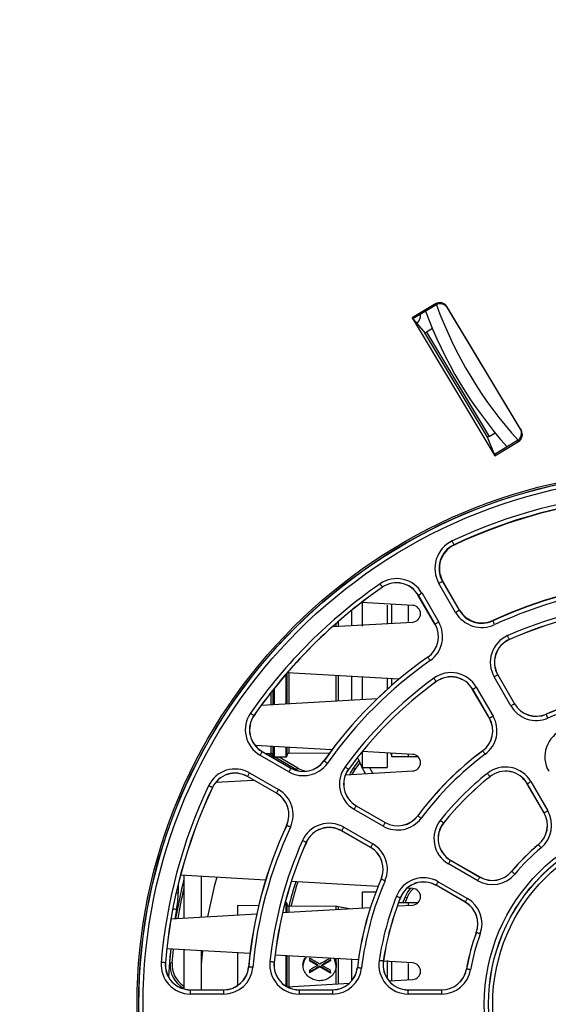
# Paper-space layout 'Sheet1' of a CAD drawing. Header units: millimetres. Extents: x 0 to 420, y 0 to 297.
# Tile 29 of 130: x 102 to 114, y 62 to 86. Entities that reach past the tile are written whole.
import ezdxf

# ---------------------------------------------------------------- set-up
doc = ezdxf.new("R2010")
doc.units = ezdxf.units.MM
doc.layers.add('SLD-0', color=179, linetype='Continuous')
doc.styles.add('SLDTEXTSTYLE1', font='TXT', dxfattribs={"width": 0.75})
doc.styles.add('SLDTEXTSTYLE3', font='TXT', dxfattribs={"width": 0.96})
doc.dimstyles.new('SLDDIMSTYLE3', dxfattribs={"dimtxt": 2.5, "dimasz": 3.302, "dimexe": 0, "dimexo": 0.0625, "dimtad": 1, "dimdec": 1, "dimlfac": 5, "dimrnd": 1e-09, "dimzin": 4, "dimdsep": 46, "dimtxsty": 'SLDTEXTSTYLE1', "dimblk1": 'NONE', "dimblk2": 'NONE', "dimsah": 1, "dimcen": 0, "dimadec": 0, "dimazin": 1, "dimtfac": 1, "dimtmove": 0, "dimatfit": 3, "dimldrblk": 'NONE', "dimfxl": 0, "dimfrac": 2, "dimtolj": 1, "dimtzin": 12, "dimarcsym": 0})
doc.dimstyles.new('SLDDIMSTYLE4', dxfattribs={"dimtxt": 2.5, "dimasz": 3.302, "dimexe": 0, "dimexo": 0.0625, "dimtad": 1, "dimdec": 1, "dimlfac": 5, "dimrnd": 1e-09, "dimzin": 12, "dimdsep": 46, "dimtxsty": 'SLDTEXTSTYLE1', "dimblk1": 'NONE', "dimblk2": 'NONE', "dimsah": 1, "dimcen": 0, "dimadec": 0, "dimazin": 3, "dimtfac": 1, "dimtmove": 0, "dimatfit": 3, "dimldrblk": 'NONE', "dimfxl": 0, "dimfrac": 2, "dimtolj": 1, "dimtzin": 12, "dimarcsym": 0})

# ---------------------------------------------------------------- blocks, each defined once
blk = doc.blocks.new('_D_22')
at = {"layer": 'SLD-0', "color": 179}
for p, q in [((177.639, 244.196), (170.681, 237.013)), ((170.681, 237.013), (163.266, 229.357)), ((168.235, 235.206), (170.681, 237.013)), ((170.681, 237.013), (168.594, 234.858)), ((170.681, 237.013), (168.953, 234.51)), ((168.235, 235.206), (168.953, 234.51)), ((163.266, 229.357), (151.443, 229.357))]:
    blk.add_line(p, q, dxfattribs=at)
at = {"layer": 'SLD-0', "color": 179, "char_height": 2.5, "attachment_point": 1, "style": 'SLDTEXTSTYLE3'}
for s, insert in [('%%c', (150.193, 232.392)), ('20.0', (155.213, 232.43))]:
    blk.add_mtext(s, dxfattribs=dict(at, insert=insert))
blk = doc.blocks.new('_None')
blk = doc.blocks.new('_D_23')
at = {"layer": 'SLD-0', "color": 179}
for p, q in [((163.999, 261.493), (154.023, 261.493)), ((172.8, 249.896), (163.999, 261.493)), ((171.384, 252.588), (170.588, 251.984)), ((171.384, 252.588), (172.8, 249.896)), ((172.8, 249.896), (170.986, 252.286)), ((172.8, 249.896), (170.588, 251.984)), ((175.52, 246.312), (172.8, 249.896))]:
    blk.add_line(p, q, dxfattribs=at)
at = {"layer": 'SLD-0', "color": 179, "char_height": 2.5, "attachment_point": 1, "style": 'SLDTEXTSTYLE3'}
for s, insert in [('%%c', (152.773, 264.528)), ('9.0', (157.794, 264.566))]:
    blk.add_mtext(s, dxfattribs=dict(at, insert=insert))
blk = doc.blocks.new('_D_24')
at = {"layer": 'SLD-0', "color": 179}
for p, q in [((241.453, 256.697), (250.709, 264.131)), ((250.709, 264.131), (262.532, 264.131)), ((241.453, 256.697), (243.478, 258.965)), ((244.105, 258.186), (243.478, 258.965)), ((241.453, 256.697), (243.792, 258.576)), ((244.105, 258.186), (241.453, 256.697)), ((236.385, 252.627), (241.453, 256.697))]:
    blk.add_line(p, q, dxfattribs=at)
at = {"layer": 'SLD-0', "color": 179, "char_height": 2.5, "attachment_point": 1, "style": 'SLDTEXTSTYLE3'}
for s, insert in [('%%c', (251.047, 267.167)), ('13.0', (256.067, 267.205))]:
    blk.add_mtext(s, dxfattribs=dict(at, insert=insert))
blk = doc.blocks.new('_D_25')
at = {"layer": 'SLD-0', "color": 179}
for p, q in [((240.691, 239.098), (237.146, 235.226)), ((237.146, 235.226), (227.951, 225.18)), ((234.752, 233.35), (237.146, 235.226)), ((237.146, 235.226), (235.121, 233.013)), ((237.146, 235.226), (235.489, 232.675)), ((234.752, 233.35), (235.489, 232.675)), ((227.951, 225.18), (216.128, 225.18))]:
    blk.add_line(p, q, dxfattribs=at)
at = {"layer": 'SLD-0', "color": 179, "char_height": 2.5, "attachment_point": 1, "style": 'SLDTEXTSTYLE3'}
for s, insert in [('%%c', (214.878, 228.215)), ('10.5', (219.898, 228.254))]:
    blk.add_mtext(s, dxfattribs=dict(at, insert=insert))
blk = doc.blocks.new('_D_28')
at = {"layer": 'SLD-0', "color": 179}
for p, q in [((173.264, 174.39), (183.569, 183.365)), ((183.569, 183.365), (193.545, 183.365)), ((173.264, 174.39), (175.198, 176.738)), ((175.855, 175.984), (175.198, 176.738)), ((173.264, 174.39), (175.526, 176.361)), ((175.855, 175.984), (173.264, 174.39)), ((169.87, 171.435), (173.264, 174.39))]:
    blk.add_line(p, q, dxfattribs=at)
at = {"layer": 'SLD-0', "color": 179, "char_height": 2.5, "attachment_point": 1, "style": 'SLDTEXTSTYLE3'}
for s, insert in [('%%c', (183.906, 186.4)), ('9.0', (188.927, 186.438))]:
    blk.add_mtext(s, dxfattribs=dict(at, insert=insert))
blk = doc.blocks.new('_D_30')
at = {"layer": 'SLD-0', "color": 179}
for p, q in [((230.033, 164.087), (234.374, 159.249)), ((236.006, 156.682), (234.374, 159.249)), ((234.374, 159.249), (236.75, 157.35)), ((234.374, 159.249), (236.378, 157.016)), ((234.374, 159.249), (244.668, 147.778)), ((236.006, 156.682), (236.75, 157.35)), ((244.668, 147.778), (256.491, 147.778))]:
    blk.add_line(p, q, dxfattribs=at)
at = {"layer": 'SLD-0', "color": 179, "char_height": 2.5, "attachment_point": 1, "style": 'SLDTEXTSTYLE3'}
for s, insert in [('%%c', (245.006, 150.813)), ('13.0', (250.026, 150.851))]:
    blk.add_mtext(s, dxfattribs=dict(at, insert=insert))
blk = doc.blocks.new('_D_31')
at = {"layer": 'SLD-0', "color": 179}
for p, q in [((224.118, 191.46), (212.295, 191.46)), ((230.761, 181.361), (224.118, 191.46)), ((229.53, 184.142), (228.695, 183.593)), ((229.53, 184.142), (230.761, 181.361)), ((230.761, 181.361), (229.113, 183.868)), ((230.761, 181.361), (228.695, 183.593)), ((233.646, 176.975), (230.761, 181.361))]:
    blk.add_line(p, q, dxfattribs=at)
at = {"layer": 'SLD-0', "color": 179, "char_height": 2.5, "attachment_point": 1, "style": 'SLDTEXTSTYLE3'}
for s, insert in [('%%c', (211.045, 194.495)), ('10.5', (216.066, 194.534))]:
    blk.add_mtext(s, dxfattribs=dict(at, insert=insert))

psp = doc.layouts.new('Sheet1')

# ---------------------------------------------------------------- linework, layer by layer
at = {"layer": 'SLD-0', "color": 179, "linetype": 'Continuous', "lineweight": 25}
for p, q in [((111.703, 79.225), (111.139, 78.887)), ((111.715, 79.196), (111.16, 78.862)), ((111.715, 79.196), (111.703, 79.225)), ((113.763, 76.185), (111.977, 79.157)), ((111.977, 79.157), (111.989, 79.127)), ((113.742, 76.21), (111.989, 79.127)), ((111.139, 78.887), (113.131, 75.572)), ((111.139, 78.887), (111.16, 78.862)), ((111.16, 78.862), (111.448, 78.524)), ((111.628, 78.63), (111.484, 78.543)), ((112.956, 76.015), (111.448, 78.524)), ((111.484, 78.543), (112.989, 76.037)), ((112.989, 76.037), (113.134, 76.124)), ((113.742, 76.21), (113.763, 76.185)), ((113.119, 75.602), (112.956, 76.015)), ((113.674, 75.935), (113.119, 75.602)), ((113.131, 75.572), (113.694, 75.911)), ((113.694, 75.911), (113.674, 75.935)), ((113.131, 75.572), (113.119, 75.602)), ((112.113, 73.504), (112.105, 73.521)), ((112.121, 73.487), (112.113, 73.504)), ((112.128, 73.471), (112.121, 73.487)), ((112.135, 73.458), (112.128, 73.471)), ((112.14, 73.447), (112.135, 73.458)), ((112.144, 73.438), (112.14, 73.447)), ((112.147, 73.433), (112.144, 73.438)), ((112.148, 73.431), (112.147, 73.433)), ((112.148, 73.431), (112.151, 73.423)), ((110.37, 72.491), (110.381, 72.475)), ((110.381, 72.475), (110.392, 72.46)), ((111.786, 72.5), (111.802, 72.509)), ((112.187, 71.804), (111.786, 72.5)), ((111.802, 72.509), (111.818, 72.518)), ((111.818, 72.518), (111.833, 72.527)), ((111.833, 72.527), (111.846, 72.535)), ((111.846, 72.535), (111.857, 72.541)), ((111.857, 72.541), (111.865, 72.545)), ((111.865, 72.545), (111.87, 72.548)), ((111.87, 72.548), (111.872, 72.549)), ((111.872, 72.549), (111.88, 72.554)), ((111.872, 72.549), (112.274, 71.854)), ((112.281, 71.859), (111.88, 72.554)), ((110.392, 72.46), (110.402, 72.446)), ((110.402, 72.446), (110.41, 72.433)), ((110.41, 72.433), (110.417, 72.423)), ((110.417, 72.423), (110.423, 72.415)), ((110.423, 72.415), (110.426, 72.41)), ((110.426, 72.41), (110.427, 72.409)), ((110.427, 72.409), (110.429, 72.407)), ((111.331, 72.237), (111.318, 72.229)), ((111.346, 72.246), (111.331, 72.237)), ((111.362, 72.255), (111.346, 72.246)), ((111.379, 72.265), (111.362, 72.255)), ((111.379, 72.265), (111.78, 71.569)), ((111.155, 71.971), (109.928, 72.041)), ((109.944, 72.053), (109.944, 71.475)), ((110.644, 72), (110.644, 71.542)), ((111.292, 72.215), (111.29, 72.213)), ((111.691, 71.518), (111.29, 72.213)), ((111.294, 72.216), (111.292, 72.215)), ((111.694, 71.519), (111.292, 72.215)), ((111.299, 72.219), (111.294, 72.216)), ((111.307, 72.223), (111.299, 72.219)), ((111.318, 72.229), (111.307, 72.223)), ((110.544, 71.975), (110.544, 71.536)), ((111.044, 71.975), (111.044, 71.584)), ((112.187, 71.804), (112.204, 71.814)), ((112.204, 71.814), (112.22, 71.823)), ((112.22, 71.823), (112.235, 71.832)), ((112.235, 71.832), (112.248, 71.839)), ((112.248, 71.839), (112.259, 71.845)), ((112.259, 71.845), (112.267, 71.85)), ((112.267, 71.85), (112.272, 71.853)), ((112.272, 71.853), (112.274, 71.854)), ((112.274, 71.854), (112.281, 71.859)), ((109.231, 71.461), (111.155, 71.571)), ((111.701, 71.523), (111.695, 71.52)), ((111.709, 71.528), (111.701, 71.523)), ((111.719, 71.534), (111.709, 71.528)), ((111.732, 71.542), (111.719, 71.534)), ((111.747, 71.55), (111.732, 71.542)), ((111.763, 71.56), (111.747, 71.55)), ((111.78, 71.569), (111.763, 71.56)), ((113.082, 71.599), (113.078, 71.607)), ((113.083, 71.597), (113.082, 71.599)), ((113.085, 71.592), (113.083, 71.597)), ((113.089, 71.583), (113.085, 71.592)), ((113.095, 71.572), (113.089, 71.583)), ((113.101, 71.558), (113.095, 71.572)), ((113.108, 71.543), (113.101, 71.558)), ((113.116, 71.526), (113.108, 71.543)), ((113.124, 71.508), (113.116, 71.526)), ((111.694, 71.519), (111.691, 71.518)), ((111.695, 71.52), (111.694, 71.519)), ((113.444, 71.226), (113.436, 71.244)), ((113.452, 71.209), (113.444, 71.226)), ((113.459, 71.194), (113.452, 71.209)), ((113.465, 71.18), (113.459, 71.194)), ((113.47, 71.168), (113.465, 71.18)), ((113.474, 71.16), (113.47, 71.168)), ((113.476, 71.155), (113.474, 71.16)), ((113.477, 71.152), (113.476, 71.155)), ((113.477, 71.152), (113.478, 71.15)), ((111.518, 70.725), (111.516, 70.727)), ((111.518, 70.725), (111.519, 70.723)), ((111.519, 70.723), (111.522, 70.718)), ((111.522, 70.718), (111.528, 70.71)), ((111.528, 70.71), (111.535, 70.7)), ((111.535, 70.7), (111.544, 70.688)), ((111.544, 70.688), (111.553, 70.674)), ((111.553, 70.674), (111.564, 70.659)), ((111.564, 70.659), (111.575, 70.643)), ((108.134, 70.343), (108.134, 69.607)), ((110.827, 70.198), (108.141, 70.352)), ((109.944, 70.249), (109.944, 69.71)), ((110.544, 70.214), (110.544, 69.952)), ((110.644, 70.208), (110.644, 70.041)), ((111.662, 70.22), (111.674, 70.204)), ((111.674, 70.204), (111.685, 70.189)), ((111.685, 70.189), (111.695, 70.175)), ((111.695, 70.175), (111.704, 70.163)), ((111.704, 70.163), (111.711, 70.153)), ((111.711, 70.153), (111.717, 70.145)), ((111.717, 70.145), (111.72, 70.141)), ((111.72, 70.141), (111.721, 70.139)), ((111.721, 70.139), (111.723, 70.137)), ((113.13, 70.26), (113.113, 70.251)), ((113.516, 69.554), (113.113, 70.251)), ((113.146, 70.27), (113.13, 70.26)), ((113.161, 70.278), (113.146, 70.27)), ((113.174, 70.286), (113.161, 70.278)), ((113.185, 70.292), (113.174, 70.286)), ((113.193, 70.297), (113.185, 70.292)), ((113.198, 70.3), (113.193, 70.297)), ((113.2, 70.301), (113.198, 70.3)), ((113.2, 70.301), (113.202, 70.302)), ((113.2, 70.301), (113.602, 69.604)), ((113.202, 70.302), (113.604, 69.605)), ((107.804, 69.588), (107.804, 69.943)), ((112.598, 69.953), (112.596, 69.952)), ((112.998, 69.255), (112.596, 69.952)), ((112.6, 69.954), (112.598, 69.953)), ((113, 69.256), (112.598, 69.953)), ((112.605, 69.957), (112.6, 69.954)), ((112.613, 69.962), (112.605, 69.957)), ((112.624, 69.968), (112.613, 69.962)), ((112.637, 69.976), (112.624, 69.968)), ((112.652, 69.984), (112.637, 69.976)), ((112.668, 69.993), (112.652, 69.984)), ((112.684, 70.003), (112.668, 69.993)), ((112.684, 70.003), (113.087, 69.306)), ((107.522, 69.572), (110.307, 69.731)), ((113.532, 69.563), (113.516, 69.554)), ((113.548, 69.572), (113.532, 69.563)), ((113.563, 69.581), (113.548, 69.572)), ((113.576, 69.589), (113.563, 69.581)), ((113.587, 69.595), (113.576, 69.589)), ((113.595, 69.599), (113.587, 69.595)), ((113.6, 69.602), (113.595, 69.599)), ((113.602, 69.604), (113.6, 69.602)), ((113.602, 69.604), (113.604, 69.605)), ((107.259, 69.379), (107.275, 69.368)), ((107.275, 69.368), (107.29, 69.358)), ((107.29, 69.358), (107.304, 69.348)), ((107.304, 69.348), (107.316, 69.339)), ((107.316, 69.339), (107.327, 69.332)), ((107.327, 69.332), (107.334, 69.327)), ((107.334, 69.327), (107.339, 69.324)), ((107.339, 69.324), (107.341, 69.322)), ((107.341, 69.322), (107.343, 69.321)), ((113, 69.256), (112.998, 69.255)), ((113.002, 69.257), (113, 69.256)), ((113.007, 69.26), (113.002, 69.257)), ((113.015, 69.265), (113.007, 69.26)), ((113.026, 69.271), (113.015, 69.265)), ((113.039, 69.278), (113.026, 69.271)), ((113.054, 69.287), (113.039, 69.278)), ((113.07, 69.296), (113.054, 69.287)), ((113.087, 69.306), (113.07, 69.296)), ((114.363, 69.352), (114.362, 69.354)), ((114.364, 69.35), (114.363, 69.352)), ((114.366, 69.344), (114.364, 69.35)), ((114.37, 69.336), (114.366, 69.344)), ((114.374, 69.324), (114.37, 69.336)), ((114.38, 69.31), (114.374, 69.324)), ((114.387, 69.295), (114.38, 69.31)), ((114.395, 69.278), (114.387, 69.295)), ((114.402, 69.26), (114.395, 69.278)), ((109.215, 68.499), (107.368, 68.604)), ((107.531, 68.451), (107.526, 68.443)), ((107.534, 68.456), (107.531, 68.451)), ((107.535, 68.458), (107.534, 68.456)), ((107.535, 68.458), (107.536, 68.46)), ((107.535, 68.458), (108.23, 68.056)), ((107.536, 68.46), (108.232, 68.058)), ((107.804, 68.345), (107.804, 68.579)), ((108.134, 68.56), (108.134, 68.345)), ((109.944, 68.455), (109.944, 68.075)), ((111.155, 68.388), (109.945, 68.457)), ((112.838, 68.471), (112.837, 68.473)), ((112.838, 68.471), (112.839, 68.47)), ((112.839, 68.47), (112.843, 68.465)), ((112.843, 68.465), (112.849, 68.457)), ((112.849, 68.457), (112.856, 68.447)), ((112.856, 68.447), (112.865, 68.435)), ((107.495, 68.388), (107.485, 68.371)), ((108.18, 67.97), (107.485, 68.371)), ((107.504, 68.404), (107.495, 68.388)), ((107.513, 68.419), (107.504, 68.404)), ((107.52, 68.432), (107.513, 68.419)), ((107.526, 68.443), (107.52, 68.432)), ((107.627, 68.408), (107.753, 68.409)), ((107.743, 68.409), (107.712, 68.358)), ((107.805, 68.339), (107.727, 68.384)), ((107.824, 68.325), (108.114, 68.325)), ((108.367, 68.015), (107.829, 68.325)), ((108.392, 68.058), (107.929, 68.325)), ((108.183, 68.413), (109.158, 68.421)), ((109.025, 68.232), (109.023, 68.233)), ((109.025, 68.232), (109.027, 68.231)), ((109.027, 68.231), (109.032, 68.227)), ((109.032, 68.227), (109.039, 68.222)), ((109.039, 68.222), (109.049, 68.215)), ((109.049, 68.215), (109.062, 68.206)), ((109.732, 68.057), (109.863, 68.232)), ((110.544, 68.423), (110.544, 68.075)), ((110.63, 68.418), (110.644, 68.335)), ((110.644, 68.417), (110.644, 68.335)), ((110.644, 68.335), (111.044, 68.335)), ((111.044, 68.394), (111.044, 68.335)), ((111.044, 68.335), (111.279, 68.335)), ((112.865, 68.435), (112.875, 68.422)), ((112.875, 68.422), (112.886, 68.407)), ((112.886, 68.407), (112.898, 68.391)), ((108.19, 67.986), (108.18, 67.97)), ((108.199, 68.002), (108.19, 67.986)), ((108.208, 68.017), (108.199, 68.002)), ((108.216, 68.03), (108.208, 68.017)), ((108.222, 68.041), (108.216, 68.03)), ((108.226, 68.049), (108.222, 68.041)), ((108.229, 68.054), (108.226, 68.049)), ((108.23, 68.056), (108.229, 68.054)), ((108.23, 68.056), (108.232, 68.058)), ((108.367, 68.015), (108.392, 68.058)), ((108.415, 67.989), (108.367, 68.015)), ((109.062, 68.206), (109.076, 68.196)), ((109.076, 68.196), (109.091, 68.186)), ((109.091, 68.186), (109.107, 68.175)), ((109.53, 68.087), (109.546, 68.076)), ((109.54, 67.896), (111.155, 67.988)), ((109.546, 68.076), (109.561, 68.065)), ((109.561, 68.065), (109.574, 68.055)), ((109.574, 68.055), (109.587, 68.046)), ((109.587, 68.046), (109.597, 68.039)), ((109.597, 68.039), (109.604, 68.033)), ((109.604, 68.033), (109.609, 68.03)), ((109.609, 68.03), (109.611, 68.028)), ((109.611, 68.028), (109.613, 68.027)), ((109.664, 67.939), (109.732, 68.057)), ((109.71, 67.918), (109.773, 68.027)), ((109.732, 68.057), (109.773, 68.027)), ((109.773, 68.027), (109.887, 68.18)), ((109.944, 68.075), (110.544, 68.075)), ((106.425, 67.717), (107.332, 67.769)), ((107.188, 67.856), (107.186, 67.854)), ((107.882, 67.452), (107.186, 67.854)), ((107.188, 67.856), (107.189, 67.858)), ((107.883, 67.454), (107.188, 67.856)), ((107.189, 67.858), (107.192, 67.863)), ((107.192, 67.863), (107.196, 67.871)), ((107.196, 67.871), (107.203, 67.882)), ((107.203, 67.882), (107.21, 67.895)), ((107.21, 67.895), (107.219, 67.91)), ((107.219, 67.91), (107.228, 67.926)), ((107.228, 67.926), (107.238, 67.942)), ((107.238, 67.942), (107.933, 67.541)), ((109.649, 67.902), (109.664, 67.939)), ((109.704, 67.905), (109.71, 67.918)), ((112.961, 67.917), (112.949, 67.932)), ((112.972, 67.902), (112.961, 67.917)), ((112.983, 67.889), (112.972, 67.902)), ((112.992, 67.877), (112.983, 67.889)), ((113, 67.867), (112.992, 67.877)), ((113.006, 67.86), (113, 67.867)), ((113.01, 67.855), (113.006, 67.86)), ((113.011, 67.854), (113.01, 67.855)), ((113.011, 67.854), (113.012, 67.852)), ((113.978, 67.724), (113.995, 67.734)), ((113.995, 67.734), (114.4, 67.032)), ((106.269, 67.626), (106.251, 67.634)), ((106.286, 67.618), (106.269, 67.626)), ((106.301, 67.611), (106.286, 67.618)), ((106.315, 67.604), (106.301, 67.611)), ((106.326, 67.599), (106.315, 67.604)), ((106.334, 67.595), (106.326, 67.599)), ((106.34, 67.592), (106.334, 67.595)), ((106.342, 67.591), (106.34, 67.592)), ((106.342, 67.591), (106.344, 67.59)), ((107.905, 67.493), (107.914, 67.508)), ((107.914, 67.508), (107.923, 67.524)), ((107.923, 67.524), (107.933, 67.541)), ((113.908, 67.684), (113.906, 67.682)), ((114.311, 66.981), (113.906, 67.682)), ((113.908, 67.684), (113.91, 67.685)), ((114.313, 66.982), (113.908, 67.684)), ((113.91, 67.685), (113.915, 67.688)), ((113.915, 67.688), (113.923, 67.692)), ((113.923, 67.692), (113.934, 67.699)), ((113.934, 67.699), (113.947, 67.706)), ((113.947, 67.706), (113.962, 67.715)), ((113.962, 67.715), (113.978, 67.724)), ((107.883, 67.454), (107.882, 67.452)), ((107.883, 67.454), (107.884, 67.456)), ((107.884, 67.456), (107.887, 67.461)), ((107.887, 67.461), (107.892, 67.469)), ((107.892, 67.469), (107.898, 67.48)), ((107.898, 67.48), (107.905, 67.493)), ((109.756, 67.082), (109.747, 67.065)), ((110.444, 66.663), (109.747, 67.065)), ((109.766, 67.098), (109.756, 67.082)), ((109.774, 67.113), (109.766, 67.098)), ((109.782, 67.126), (109.774, 67.113)), ((109.788, 67.137), (109.782, 67.126)), ((109.793, 67.145), (109.788, 67.137)), ((109.796, 67.15), (109.793, 67.145)), ((109.797, 67.152), (109.796, 67.15)), ((109.797, 67.152), (109.798, 67.154)), ((109.797, 67.152), (110.494, 66.75)), ((109.798, 67.154), (110.495, 66.752)), ((114.383, 67.022), (114.4, 67.032)), ((111.278, 66.912), (111.276, 66.913)), ((111.278, 66.912), (111.28, 66.91)), ((111.28, 66.91), (111.285, 66.907)), ((111.285, 66.907), (111.292, 66.901)), ((111.292, 66.901), (111.302, 66.894)), ((111.302, 66.894), (111.314, 66.885)), ((111.314, 66.885), (111.328, 66.875)), ((111.328, 66.875), (111.343, 66.863)), ((111.343, 66.863), (111.359, 66.852)), ((111.833, 66.789), (111.818, 66.801)), ((111.848, 66.777), (111.833, 66.789)), ((114.313, 66.982), (114.311, 66.981)), ((114.313, 66.982), (114.315, 66.983)), ((114.315, 66.983), (114.32, 66.986)), ((114.32, 66.986), (114.328, 66.991)), ((114.328, 66.991), (114.339, 66.997)), ((114.339, 66.997), (114.352, 67.004)), ((114.352, 67.004), (114.367, 67.013)), ((114.367, 67.013), (114.383, 67.022)), ((108.128, 66.678), (108.126, 66.679)), ((108.13, 66.677), (108.128, 66.678)), ((108.135, 66.675), (108.13, 66.677)), ((108.144, 66.671), (108.135, 66.675)), ((108.155, 66.666), (108.144, 66.671)), ((108.169, 66.659), (108.155, 66.666)), ((108.184, 66.652), (108.169, 66.659)), ((108.201, 66.644), (108.184, 66.652)), ((108.219, 66.636), (108.201, 66.644)), ((109.449, 66.55), (109.448, 66.548)), ((109.45, 66.552), (109.449, 66.55)), ((110.146, 66.148), (109.449, 66.55)), ((109.453, 66.557), (109.45, 66.552)), ((109.458, 66.565), (109.453, 66.557)), ((109.464, 66.576), (109.458, 66.565)), ((109.472, 66.589), (109.464, 66.576)), ((109.48, 66.604), (109.472, 66.589)), ((109.489, 66.62), (109.48, 66.604)), ((109.499, 66.637), (109.489, 66.62)), ((109.499, 66.637), (110.196, 66.234)), ((110.453, 66.68), (110.444, 66.663)), ((110.463, 66.696), (110.453, 66.68)), ((110.471, 66.711), (110.463, 66.696)), ((110.479, 66.724), (110.471, 66.711)), ((110.485, 66.734), (110.479, 66.724)), ((110.49, 66.743), (110.485, 66.734)), ((110.493, 66.748), (110.49, 66.743)), ((110.494, 66.75), (110.493, 66.748)), ((110.494, 66.75), (110.495, 66.752)), ((111.861, 66.767), (111.848, 66.777)), ((111.873, 66.757), (111.861, 66.767)), ((111.882, 66.75), (111.873, 66.757)), ((111.89, 66.744), (111.882, 66.75)), ((111.894, 66.74), (111.89, 66.744)), ((111.896, 66.739), (111.894, 66.74)), ((111.896, 66.739), (111.898, 66.737)), ((108.523, 66.306), (108.506, 66.313)), ((110.145, 66.145), (109.448, 66.548)), ((108.54, 66.298), (108.523, 66.306)), ((108.556, 66.291), (108.54, 66.298)), ((108.57, 66.285), (108.556, 66.291)), ((108.581, 66.28), (108.57, 66.285)), ((108.59, 66.276), (108.581, 66.28)), ((108.595, 66.274), (108.59, 66.276)), ((108.597, 66.273), (108.595, 66.274)), ((108.597, 66.273), (108.599, 66.272)), ((110.146, 66.148), (110.145, 66.145)), ((110.147, 66.15), (110.146, 66.148)), ((110.15, 66.155), (110.147, 66.15)), ((110.155, 66.163), (110.15, 66.155)), ((110.161, 66.173), (110.155, 66.163)), ((110.169, 66.187), (110.161, 66.173)), ((110.177, 66.201), (110.169, 66.187)), ((110.187, 66.217), (110.177, 66.201)), ((110.196, 66.234), (110.187, 66.217)), ((114.177, 66.218), (114.175, 66.219)), ((114.178, 66.216), (114.177, 66.218)), ((114.182, 66.211), (114.178, 66.216)), ((114.188, 66.204), (114.182, 66.211)), ((114.196, 66.195), (114.188, 66.204)), ((114.206, 66.183), (114.196, 66.195)), ((114.217, 66.17), (114.206, 66.183)), ((114.228, 66.155), (114.217, 66.17)), ((114.241, 66.141), (114.228, 66.155)), ((112.062, 65.835), (112.065, 65.84)), ((112.065, 65.84), (112.066, 65.842)), ((112.066, 65.842), (112.067, 65.844)), ((112.066, 65.842), (112.768, 65.437)), ((112.067, 65.844), (112.769, 65.439)), ((112.016, 65.755), (112.026, 65.772)), ((112.718, 65.35), (112.016, 65.755)), ((112.026, 65.772), (112.035, 65.788)), ((112.035, 65.788), (112.044, 65.803)), ((112.044, 65.803), (112.051, 65.816)), ((112.051, 65.816), (112.057, 65.827)), ((112.057, 65.827), (112.062, 65.835)), ((107.621, 65.365), (105.575, 65.482)), ((105.658, 65.477), (105.658, 64.448)), ((106.074, 65.453), (106.074, 64.472)), ((106.447, 65.432), (106.387, 65.206)), ((110.398, 65.387), (110.396, 65.388)), ((110.4, 65.386), (110.398, 65.387)), ((110.406, 65.384), (110.4, 65.386)), ((110.414, 65.38), (110.406, 65.384)), ((110.426, 65.375), (110.414, 65.38)), ((110.439, 65.369), (110.426, 65.375)), ((110.455, 65.362), (110.439, 65.369)), ((112.718, 65.35), (112.728, 65.367)), ((112.728, 65.367), (112.737, 65.383)), ((112.737, 65.383), (112.745, 65.398)), ((112.745, 65.398), (112.753, 65.411)), ((112.753, 65.411), (112.759, 65.421)), ((112.759, 65.421), (112.764, 65.43)), ((112.764, 65.43), (112.767, 65.435)), ((112.767, 65.435), (112.768, 65.437)), ((112.768, 65.437), (112.769, 65.439)), ((113.532, 65.573), (113.53, 65.575)), ((113.534, 65.572), (113.532, 65.573)), ((113.538, 65.568), (113.534, 65.572)), ((113.546, 65.562), (113.538, 65.568)), ((113.555, 65.554), (113.546, 65.562)), ((113.567, 65.544), (113.555, 65.554)), ((113.58, 65.533), (113.567, 65.544)), ((113.594, 65.521), (113.58, 65.533)), ((113.609, 65.509), (113.594, 65.521)), ((106.387, 65.206), (106.228, 64.481)), ((110.322, 65.21), (108.239, 65.329)), ((110.472, 65.355), (110.455, 65.362)), ((110.49, 65.347), (110.472, 65.355)), ((111.155, 65.163), (111.023, 65.17)), ((111.037, 65.08), (111.105, 65.165)), ((111.719, 65.24), (111.717, 65.238)), ((112.419, 64.832), (111.717, 65.238)), ((111.719, 65.24), (111.72, 65.242)), ((112.42, 64.835), (111.719, 65.24)), ((111.72, 65.242), (111.723, 65.247)), ((111.723, 65.247), (111.727, 65.255)), ((111.727, 65.255), (111.734, 65.266)), ((111.734, 65.266), (111.741, 65.279)), ((111.741, 65.279), (111.75, 65.294)), ((111.75, 65.294), (111.759, 65.31)), ((111.759, 65.31), (111.769, 65.326)), ((111.769, 65.326), (112.47, 64.921)), ((110.269, 65.075), (109.944, 65.075)), ((109.944, 65.075), (109.944, 64.694)), ((110.782, 64.968), (110.764, 64.975)), ((110.799, 64.961), (110.782, 64.968)), ((110.815, 64.955), (110.799, 64.961)), ((110.829, 64.949), (110.815, 64.955)), ((110.84, 64.945), (110.829, 64.949)), ((110.849, 64.941), (110.84, 64.945)), ((110.855, 64.939), (110.849, 64.941)), ((110.857, 64.938), (110.855, 64.939)), ((110.857, 64.938), (110.859, 64.938)), ((110.919, 64.815), (110.972, 64.956)), ((110.972, 64.956), (111.037, 65.08)), ((110.972, 64.956), (111.019, 64.938)), ((110.972, 64.815), (111.019, 64.938)), ((112.451, 64.888), (112.461, 64.904)), ((112.461, 64.904), (112.47, 64.921)), ((107.452, 64.744), (106.944, 64.749)), ((106.944, 64.749), (106.944, 64.522)), ((108.031, 64.584), (110.139, 64.705)), ((108.114, 64.825), (108.091, 64.825)), ((108.134, 64.805), (108.134, 64.59)), ((109.319, 64.728), (108.183, 64.738)), ((109.638, 64.676), (109.368, 64.724)), ((110.785, 64.742), (111.155, 64.763)), ((111.044, 64.815), (110.812, 64.815)), ((111.279, 64.815), (111.044, 64.815)), ((111.044, 64.815), (111.044, 64.757)), ((112.42, 64.835), (112.419, 64.832)), ((112.42, 64.835), (112.421, 64.837)), ((112.421, 64.837), (112.424, 64.842)), ((112.424, 64.842), (112.429, 64.85)), ((112.429, 64.85), (112.435, 64.861)), ((112.435, 64.861), (112.443, 64.874)), ((112.443, 64.874), (112.451, 64.888)), ((105.348, 64.431), (107.408, 64.549)), ((112.684, 64.104), (112.682, 64.105)), ((112.686, 64.104), (112.684, 64.104)), ((112.692, 64.102), (112.686, 64.104)), ((112.701, 64.098), (112.692, 64.102)), ((112.712, 64.094), (112.701, 64.098)), ((112.727, 64.089), (112.712, 64.094)), ((112.743, 64.083), (112.727, 64.089)), ((112.76, 64.077), (112.743, 64.083)), ((112.778, 64.07), (112.76, 64.077)), ((107.247, 63.595), (105.247, 63.709)), ((105.324, 63.379), (105.355, 63.703)), ((105.375, 63.375), (105.406, 63.7)), ((105.658, 63.686), (105.658, 62.746)), ((106.074, 63.662), (106.074, 62.726)), ((106.105, 63.66), (106.074, 63.334)), ((106.944, 63.612), (106.944, 62.824)), ((109.849, 63.446), (107.847, 63.56)), ((108.134, 63.544), (108.134, 63.35)), ((108.599, 63.517), (108.549, 63.438)), ((108.679, 63.483), (108.679, 63.438)), ((109.179, 63.442), (109.179, 63.487)), ((109.288, 63.438), (109.266, 63.479)), ((105.132, 63.382), (105.112, 63.384)), ((105.15, 63.381), (105.132, 63.382)), ((105.167, 63.379), (105.15, 63.381)), ((105.182, 63.378), (105.167, 63.379)), ((105.195, 63.377), (105.182, 63.378)), ((105.204, 63.376), (105.195, 63.377)), ((105.21, 63.376), (105.204, 63.376)), ((105.212, 63.376), (105.21, 63.376)), ((105.212, 63.376), (105.215, 63.375)), ((105.324, 63.379), (105.375, 63.375)), ((107.216, 63.273), (107.213, 63.273)), ((107.218, 63.273), (107.216, 63.273)), ((107.224, 63.272), (107.218, 63.273)), ((107.233, 63.272), (107.224, 63.272)), ((107.245, 63.271), (107.233, 63.272)), ((107.26, 63.269), (107.245, 63.271)), ((107.277, 63.268), (107.26, 63.269)), ((107.296, 63.266), (107.277, 63.268)), ((107.315, 63.264), (107.296, 63.266)), ((107.744, 63.398), (107.725, 63.4)), ((107.763, 63.396), (107.744, 63.398)), ((107.78, 63.395), (107.763, 63.396)), ((107.795, 63.393), (107.78, 63.395)), ((107.807, 63.392), (107.795, 63.393)), ((107.817, 63.391), (107.807, 63.392)), ((107.823, 63.39), (107.817, 63.391)), ((107.825, 63.39), (107.823, 63.39)), ((107.825, 63.39), (107.827, 63.389)), ((108.134, 63.35), (108.134, 62.801)), ((108.549, 63.438), (108.519, 63.299)), ((108.679, 63.438), (108.679, 63.419)), ((108.883, 63.3), (108.679, 63.419)), ((108.924, 63.277), (108.679, 63.135)), ((108.924, 63.297), (108.924, 63.277)), ((109.179, 63.129), (108.924, 63.277)), ((109.179, 63.425), (108.964, 63.3)), ((109.179, 63.442), (109.179, 63.425)), ((109.319, 63.299), (109.288, 63.438)), ((109.827, 63.256), (109.825, 63.257)), ((109.829, 63.256), (109.827, 63.256)), ((109.835, 63.255), (109.829, 63.256)), ((109.845, 63.254), (109.835, 63.255)), ((109.857, 63.253), (109.845, 63.254)), ((109.872, 63.251), (109.857, 63.253)), ((109.889, 63.249), (109.872, 63.251)), ((109.907, 63.247), (109.889, 63.249)), ((109.926, 63.245), (109.907, 63.247)), ((110.369, 63.428), (110.35, 63.43)), ((110.387, 63.425), (110.369, 63.428)), ((110.404, 63.422), (110.387, 63.425)), ((110.419, 63.42), (110.404, 63.422)), ((110.431, 63.418), (110.419, 63.42)), ((110.441, 63.417), (110.431, 63.418)), ((110.446, 63.416), (110.441, 63.417)), ((110.449, 63.416), (110.446, 63.416)), ((110.449, 63.416), (110.451, 63.415)), ((111.155, 63.371), (110.45, 63.411)), ((110.544, 63.428), (110.544, 62.996)), ((110.644, 63.4), (110.644, 62.942)), ((111.044, 63.354), (111.044, 62.965)), ((108.679, 63.201), (108.679, 63.153)), ((108.679, 63.153), (108.679, 63.135)), ((109.179, 63.145), (109.179, 63.193)), ((109.179, 63.145), (109.179, 63.129)), ((112.448, 63.224), (112.446, 63.224)), ((112.451, 63.224), (112.448, 63.224)), ((112.456, 63.223), (112.451, 63.224)), ((112.466, 63.221), (112.456, 63.223)), ((112.478, 63.219), (112.466, 63.221)), ((112.493, 63.216), (112.478, 63.219)), ((112.51, 63.213), (112.493, 63.216)), ((112.528, 63.21), (112.51, 63.213)), ((112.547, 63.207), (112.528, 63.21)), ((108.138, 62.799), (109.635, 62.884)), ((110.586, 62.939), (111.155, 62.971)), ((105.813, 62.726), (106.615, 62.726)), ((105.813, 62.724), (105.813, 62.726)), ((105.813, 62.624), (105.813, 62.724)), ((105.813, 62.724), (106.615, 62.724)), ((106.615, 62.624), (105.813, 62.624)), ((106.615, 62.724), (106.615, 62.726)), ((106.615, 62.624), (106.615, 62.724)), ((108.424, 62.724), (108.424, 62.726)), ((108.424, 62.726), (109.229, 62.726)), ((108.424, 62.724), (108.424, 62.624)), ((108.424, 62.724), (109.229, 62.724)), ((109.229, 62.624), (108.424, 62.624)), ((109.229, 62.724), (109.229, 62.726)), ((109.229, 62.724), (109.229, 62.624)), ((111.044, 62.726), (111.855, 62.726)), ((111.044, 62.724), (111.044, 62.726)), ((111.044, 62.624), (111.044, 62.724)), ((111.044, 62.724), (111.855, 62.724)), ((111.855, 62.624), (111.044, 62.624)), ((111.855, 62.724), (111.855, 62.726)), ((111.855, 62.624), (111.855, 62.724))]:
    psp.add_line(p, q, dxfattribs=at)
at = {"layer": 'SLD-0', "color": 8, "linetype": 'Continuous', "lineweight": 25}
for p, q in [((109.695, 71.488), (109.695, 71.857)), ((109.319, 71.466), (109.319, 71.539)), ((109.368, 71.582), (109.368, 71.469)), ((108.183, 70.349), (108.183, 69.61)), ((108.114, 69.606), (108.114, 70.319)), ((109.319, 69.675), (109.319, 70.284)), ((109.368, 70.281), (109.368, 69.678)), ((109.695, 69.696), (109.695, 70.263)), ((107.753, 69.585), (107.753, 69.879)), ((107.824, 69.968), (107.824, 69.589)), ((107.753, 68.409), (107.753, 68.582)), ((107.824, 68.578), (107.824, 68.325)), ((108.114, 68.325), (108.114, 68.562)), ((108.183, 68.558), (108.183, 68.413)), ((106.455, 67.719), (106.482, 67.775)), ((106.482, 67.775), (106.483, 67.779)), ((105.519, 65.258), (105.519, 65.049)), ((105.519, 65.049), (105.47, 65.049)), ((105.4, 64.669), (105.391, 64.671)), ((105.391, 64.671), (105.391, 64.671)), ((105.413, 64.667), (105.4, 64.669)), ((105.428, 64.664), (105.413, 64.667)), ((105.444, 64.661), (105.428, 64.664)), ((105.463, 64.657), (105.444, 64.661)), ((105.482, 64.654), (105.463, 64.657)), ((108.114, 64.589), (108.114, 64.825)), ((108.183, 64.738), (108.183, 64.593)), ((109.319, 64.658), (109.319, 64.728)), ((109.368, 64.724), (109.368, 64.661)), ((105.482, 64.654), (105.443, 64.436)), ((105.322, 63.52), (105.286, 63.038)), ((105.341, 63.704), (105.322, 63.52)), ((108.114, 63.359), (108.114, 63.545)), ((108.183, 63.541), (108.183, 63.321)), ((109.319, 63.317), (109.319, 63.476)), ((109.368, 63.473), (109.368, 62.869)), ((108.114, 62.813), (108.114, 63.359)), ((108.183, 63.321), (108.183, 62.777)), ((109.319, 62.866), (109.319, 63.317)), ((109.695, 62.949), (109.695, 63.454))]:
    psp.add_line(p, q, dxfattribs=at)
at = {"layer": 'SLD-0', "color": 179, "linetype": 'Continuous', "lineweight": 25}
for radius in [12.84, 12.8, 12.796, 12.696, 4.499, 4.399, 4.396, 4.296]:
    psp.add_circle((117.374, 62.376), radius, dxfattribs=at)
at = {"layer": 'SLD-0', "color": 8, "linetype": 'Continuous', "lineweight": 25}
psp.add_arc((121.034, 82.576), 9.9, 199.9265, 222.0735, dxfattribs=at)
at = {"layer": 'SLD-0', "color": 179, "linetype": 'Continuous', "lineweight": 25}
for centre, radius, start, end in [((111.144, 78.938), 0.2, 299.9651, 9.5538), ((121.034, 82.576), 10.2, 200.2536, 221.7464), ((117.374, 62.376), 12.328, 94.6976, 115.3024), ((117.374, 62.376), 12.228, 94.6976, 115.3024), ((117.374, 62.376), 12.219, 94.6976, 115.3024), ((112.416, 72.863), 0.728, 115.3024, 210), ((112.416, 72.863), 0.628, 115.3024, 210.0001), ((112.416, 72.863), 0.619, 115.3024, 209.9999), ((117.374, 62.376), 12.302, 124.6976, 145.3024), ((110.77, 71.913), 0.702, 30, 124.6976), ((110.77, 71.913), 0.602, 29.9999, 124.6977), ((110.77, 71.913), 0.6, 29.9999, 124.6976), ((117.374, 62.376), 10.181, 95.0464, 114.9536), ((117.374, 62.376), 10.172, 95.0464, 114.9536), ((117.374, 62.376), 12.202, 124.6976, 145.3024), ((117.374, 62.376), 12.2, 124.6976, 145.3024), ((117.374, 62.376), 10.072, 95.0464, 114.9536), ((117.374, 62.376), 9.702, 96.0592, 113.9408), ((111.144, 71.771), 0.2, 273.2767, 86.7235), ((112.817, 72.168), 0.728, 210, 294.9536), ((112.817, 72.168), 0.628, 210, 294.9536), ((112.817, 72.168), 0.619, 210, 294.9536), ((117.374, 62.376), 9.602, 96.0592, 113.9408), ((117.374, 62.376), 9.6, 96.0592, 113.9408), ((111.172, 71.218), 0.702, 305.0464, 30), ((111.172, 71.218), 0.6, 305.0464, 30), ((111.172, 71.218), 0.602, 305.0464, 30), ((113.721, 70.602), 0.702, 113.9408, 210), ((113.721, 70.602), 0.602, 113.9408, 210), ((113.721, 70.602), 0.6, 113.9408, 210), ((117.374, 62.376), 10.2, 125.0464, 144.9536), ((117.374, 62.376), 10.198, 125.0464, 144.9536), ((117.374, 62.376), 10.098, 125.0464, 144.9536), ((112.076, 69.652), 0.702, 30, 126.0592), ((117.374, 62.376), 9.702, 126.0592, 143.9408), ((117.374, 62.376), 9.602, 126.0592, 143.9408), ((117.374, 62.376), 9.6, 126.0592, 143.9408), ((112.076, 69.652), 0.602, 30, 126.0592), ((112.076, 69.652), 0.6, 30, 126.0592), ((117.374, 62.376), 7.6, 96.6529, 113.3471), ((117.374, 62.376), 7.598, 96.6529, 113.3471), ((117.374, 62.376), 7.498, 96.6529, 113.3471), ((114.124, 69.905), 0.702, 210, 293.3471), ((114.124, 69.905), 0.602, 210, 293.3471), ((114.124, 69.905), 0.6, 210, 293.3471), ((107.836, 68.979), 0.702, 145.3024, 240), ((107.836, 68.979), 0.602, 145.3024, 240), ((107.836, 68.979), 0.6, 145.3024, 240), ((112.478, 68.955), 0.6, 306.6529, 30), ((112.478, 68.955), 0.602, 306.6529, 30), ((112.478, 68.955), 0.702, 306.6529, 30), ((115.032, 68.332), 0.702, 111.4636, 210), ((117.374, 62.376), 7.6, 126.6529, 143.3471), ((117.374, 62.376), 7.598, 126.6529, 143.3471), ((107.754, 68.359), 0.05, 0, 90.5), ((107.824, 68.345), 0.02, 180, 270), ((108.114, 68.345), 0.02, 270.0017, 0), ((108.184, 68.363), 0.05, 90.5, 180), ((108.532, 68.578), 0.602, 240, 324.9536), ((108.532, 68.578), 0.6, 240.0001, 324.9536), ((111.144, 68.188), 0.2, 273.2766, 86.7235), ((117.374, 62.376), 7.498, 126.6529, 143.3471), ((106.886, 67.334), 0.702, 60.0001, 154.6976), ((108.532, 68.578), 0.702, 240, 324.9536), ((108.692, 68.578), 0.6, 240, 262.3377), ((110.098, 67.674), 0.702, 143.9408, 240), ((110.098, 67.674), 0.602, 143.9408, 240), ((110.098, 67.674), 0.6, 143.9408, 240), ((113.386, 67.382), 0.702, 30, 128.5364), ((113.386, 67.382), 0.602, 30, 128.5364), ((113.386, 67.382), 0.6, 30, 128.5364), ((106.886, 67.334), 0.602, 60, 154.6976), ((106.886, 67.334), 0.6, 60, 154.6976), ((117.374, 62.376), 7.102, 128.5364, 141.4636), ((117.374, 62.376), 7.002, 128.5364, 141.4636), ((117.374, 62.376), 7, 128.5364, 141.4636), ((117.374, 62.376), 12.302, 154.6976, 175.3024), ((117.374, 62.376), 12.202, 154.6976, 175.3024), ((117.374, 62.376), 12.2, 154.6976, 175.3024), ((107.582, 66.933), 0.702, 335.0464, 60), ((107.582, 66.933), 0.6, 335.0464, 60), ((107.582, 66.933), 0.602, 335.0464, 60), ((113.791, 66.681), 0.702, 309.7671, 30), ((110.795, 67.271), 0.702, 240, 323.3471), ((110.795, 67.271), 0.602, 240, 323.3471), ((110.795, 67.271), 0.6, 240, 323.3471), ((112.367, 66.363), 0.702, 141.4636, 240), ((113.791, 66.681), 0.6, 309.7671, 30), ((113.791, 66.681), 0.602, 309.7671, 30.0001), ((117.374, 62.376), 10.2, 155.0464, 174.9536), ((117.374, 62.376), 10.198, 155.0464, 174.9536), ((117.374, 62.376), 10.098, 155.0464, 174.9536), ((109.148, 66.028), 0.702, 60, 156.0592), ((109.148, 66.028), 0.602, 60, 156.0592), ((109.148, 66.028), 0.6, 60, 156.0592), ((112.367, 66.363), 0.602, 141.4636, 240), ((112.367, 66.363), 0.6, 141.4636, 239.9999), ((117.374, 62.376), 9.702, 156.0592, 173.9408), ((117.374, 62.376), 9.602, 156.0592, 173.9408), ((117.374, 62.376), 9.6, 156.0592, 173.9408), ((109.845, 65.626), 0.6, 336.6529, 60), ((109.845, 65.626), 0.602, 336.6529, 60), ((109.845, 65.626), 0.702, 336.6529, 60), ((117.374, 62.376), 5, 129.7671, 140.2329), ((117.374, 62.376), 4.998, 129.7671, 140.2329), ((117.374, 62.376), 4.898, 129.7671, 140.2329), ((117.534, 62.376), 12.25, 165.7836, 170.3152), ((117.374, 62.376), 7.6, 156.6529, 173.3471), ((117.374, 62.376), 7.598, 156.6529, 173.3471), ((111.417, 64.718), 0.702, 60, 158.5364), ((113.069, 65.958), 0.702, 240, 320.2329), ((113.069, 65.958), 0.602, 240, 320.2329), ((113.069, 65.958), 0.6, 240, 320.2329), ((117.534, 62.376), 12.2, 166.8082, 170.2608), ((117.534, 62.376), 9.65, 162.2175, 165.83), ((117.534, 62.376), 9.6, 162.1398, 165.7594), ((117.374, 62.376), 7.498, 156.6529, 173.3471), ((111.417, 64.718), 0.602, 60, 158.5364), ((111.417, 64.718), 0.6, 60, 158.5364), ((111.577, 64.718), 0.6, 132.3463, 158.5364), ((111.144, 64.963), 0.2, 273.2766, 86.7235), ((103.394, 65.049), 2.125, 349.2978, 0), ((117.374, 62.376), 7.102, 158.5364, 171.4636), ((117.374, 62.376), 7.002, 158.5364, 171.4636), ((117.374, 62.376), 7, 158.5364, 171.4636), ((112.119, 64.313), 0.702, 339.7671, 60), ((108.114, 64.805), 0.02, 0, 89.9983), ((108.184, 64.788), 0.05, 180, 269.5), ((109.316, 64.428), 0.3, 80.0515, 89.5), ((112.119, 64.313), 0.6, 339.7671, 60), ((112.119, 64.313), 0.602, 339.7671, 60), ((117.374, 62.376), 5, 159.7671, 170.2329), ((117.374, 62.376), 4.998, 159.7671, 170.2329), ((117.374, 62.376), 4.898, 159.7671, 170.2329), ((105.813, 63.326), 0.702, 175.3024, 270), ((105.813, 63.326), 0.602, 175.3024, 270), ((105.813, 63.326), 0.6, 175.3024, 269.9999), ((105.973, 63.326), 0.65, 175.3024, 240.5403), ((105.973, 63.326), 0.6, 175.3023, 237.7078), ((106.615, 63.326), 0.602, 270.0001, 354.9536), ((106.615, 63.326), 0.6, 270.0001, 354.9536), ((106.615, 63.326), 0.702, 270, 354.9536), ((108.424, 63.326), 0.702, 173.9408, 270), ((108.424, 63.326), 0.602, 173.9408, 270), ((108.424, 63.326), 0.6, 173.9408, 270), ((109.229, 63.326), 0.6, 270, 353.3471), ((109.229, 63.326), 0.602, 270, 353.3471), ((109.229, 63.326), 0.702, 270, 353.3471), ((111.044, 63.326), 0.702, 171.4636, 270), ((111.044, 63.326), 0.602, 171.4636, 270), ((111.044, 63.326), 0.6, 171.4636, 270), ((111.144, 63.171), 0.2, 273.2766, 86.7235), ((111.855, 63.326), 0.602, 270, 350.2329), ((111.855, 63.326), 0.6, 270, 350.2329), ((111.855, 63.326), 0.702, 270, 350.2329)]:
    psp.add_arc(centre, radius, start, end, dxfattribs=at)
for centre, major_axis, ratio, start_param, end_param in [((111.806, 79.054), (0.074, -0.186), 0.998592, 1.736033, 3.306369), ((111.818, 79.024), (0.074, -0.186), 0.998592, 1.736029, 3.306369), ((111.482, 78.545), (0.0343, 0.0206), 0.052408, 3.150744, 4.712389), ((112.99, 76.036), (0.0343, 0.0206), 0.052408, 1.570791, 3.132623), ((113.571, 76.107), (-0.13, 0.152), 0.998592, 2.976821, 4.547157), ((113.591, 76.082), (-0.13, 0.152), 0.998592, 2.976819, 4.547156), ((108.914, 62.306), (3.811, -2.334), 0.200577, 1.690609, 1.754462), ((108.828, 62.245), (3.812, 2.335), 0.200578, 1.357176, 1.423704), ((108.833, 62.306), (3.81, -2.335), 0.200611, 1.680122, 1.733412), ((108.829, 62.245), (3.81, 2.335), 0.200611, 1.434201, 1.487489), ((108.909, 62.245), (3.808, 2.335), 0.200635, 1.444675, 1.508565), ((108.833, 62.306), (3.809, -2.335), 0.200634, 1.603088, 1.669653), ((108.91, 62.245), (3.809, 2.334), 0.200611, 1.378242, 1.434201), ((108.914, 62.306), (3.809, -2.334), 0.200611, 1.624164, 1.680121)]:
    psp.add_ellipse(centre, major_axis=major_axis, ratio=ratio, start_param=start_param, end_param=end_param, dxfattribs=at)
for points, knots in [([(109.841, 68.297), (109.89, 68.177), (109.942, 68.049), (110.009, 67.93), (110.012, 67.923)], [0, 0, 0, 0, 0.943807, 1, 1, 1, 1]), ([(110.121, 68.075), (110.129, 68.053), (110.148, 68.003), (110.178, 67.958), (110.194, 67.933)], [0, 0, 0, 0, 0.441957, 1, 1, 1, 1]), ([(109.319, 63.317), (109.317, 63.292), (109.312, 63.226), (109.271, 63.133), (109.197, 63.043), (109.096, 62.974), (108.964, 62.938), (108.829, 62.946), (108.703, 62.996), (108.602, 63.083), (108.534, 63.195), (108.512, 63.319), (108.53, 63.432), (108.572, 63.491), (108.591, 63.518)], [0, 0, 0, 0, 0.0565188, 0.1455639, 0.2103136, 0.300362, 0.3904391, 0.4797578, 0.5686941, 0.6585351, 0.7492263, 0.839388, 0.9284153, 1, 1, 1, 1]), ([(109.275, 63.478), (109.275, 63.478), (109.303, 63.446), (109.315, 63.387), (109.318, 63.332), (109.319, 63.317)], [0, 0, 0, 0, 0.016597, 0.735254, 1, 1, 1, 1])]:
    psp.add_open_spline(points, degree=3, knots=knots, dxfattribs=at)

# ---------------------------------------------------------------- dimensions: what is measured, and where the dimension line sits
at = {"layer": 'SLD-0', "color": 179}
for p1, dimstyle, picture, middle in [((0.889, 0.948), 'SLDDIMSTYLE3', '_D_24', (257.414, 266.248)), ((0.517, 0.737), 'SLDDIMSTYLE3', '_D_23', (158.218, 263.609)), ((1.173, 1.62), 'SLDDIMSTYLE3', '_D_22', (156.561, 231.473)), ((0.745, 0.74), 'SLDDIMSTYLE4', '_D_25', (221.245, 227.297)), ((0.831303, 0.6414323), 'SLDDIMSTYLE4', '_D_31', (217.4129934, 193.5763759)), ((0.634, 0.639), 'SLDDIMSTYLE3', '_D_28', (189.351, 185.481)), ((1.067, 0.743), 'SLDDIMSTYLE3', '_D_30', (251.373, 149.894))]:
    dim = psp.add_diameter_dim_2p(p1=p1, p2=(0, 0), dimstyle=dimstyle, dxfattribs=at)
    dim.commit()
    dim.dimension.update_dxf_attribs({"geometry": picture, "text_midpoint": middle, "dimtype": 163})

doc.saveas('drawing.dxf')
